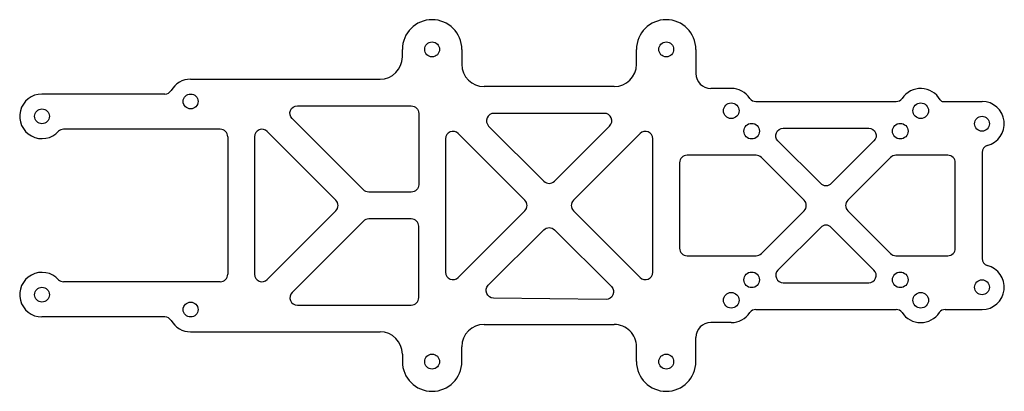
# Model space of a CAD drawing. Header units: millimetres. Extents: x -131 to 1, y -41 to 9.
import ezdxf

# ---------------------------------------------------------------- set-up
doc = ezdxf.new("R2010")
doc.units = ezdxf.units.MM
doc.layers.get('0').update_dxf_attribs({"linetype": 'CONTINUOUS'})

msp = doc.modelspace()

# ---------------------------------------------------------------- linework, layer by layer
for p, q in [((-79.5, 4), (-79.5, 5)), ((-71.5, 5), (-71.5, 3)), ((-48, 3), (-48, 5)), ((-40, 5), (-40, 1.75)), ((-108, 1), (-82.5, 1)), ((-51, 0), (-68.5, 0)), ((-111.46, -1), (-128, -1)), ((-35.25, -0.25), (-38, -0.25)), ((-31.95, -2), (-13.06, -2)), ((-6.72, -2), (-1.5, -2)), ((-104, -5.75), (-125.1, -5.75)), ((-103, -6.75), (-103, -25.25)), ((-1.5, -8.87), (-1.5, -23.13)), ((-104, -26.25), (-125.1, -26.25)), ((-31.95, -30), (-13.06, -30)), ((-6.45, -30), (-1.5, -30)), ((-111.46, -31), (-128, -31)), ((-35.25, -31.75), (-38, -31.75)), ((-108, -33), (-82.5, -33)), ((-68.5, -32), (-51, -32)), ((-40, -37), (-40, -33.75)), ((-71.5, -37), (-71.5, -35)), ((-48, -37), (-48, -35)), ((-79.5, -36), (-79.5, -37))]:
    msp.add_line(p, q)
for points in [[(-93.63, -2.6), (-78.3, -2.6, -0.414214), (-77.3, -3.6), (-77.3, -13.2, -0.414214), (-78.3, -14.2), (-84.03, -14.2, -0.198912), (-84.74, -13.91), (-94.34, -4.31, -0.668179)], [(-67.18, -3.6, 0.668184), (-67.89, -5.31), (-60.46, -12.74, 0.414212), (-59.04, -12.74), (-51.61, -5.31, 0.668175), (-52.32, -3.6)], [(-97.69, -25.96), (-88.44, -16.71, 0.414214), (-88.44, -15.29), (-97.69, -6.04, 0.668179), (-99.4, -6.75), (-99.4, -25.25, 0.668179)], [(-63.01, -16.71, 0.414214), (-63.01, -15.29), (-71.99, -6.31, 0.668175), (-73.7, -7.02), (-73.7, -24.98, 0.668183), (-71.99, -25.69)], [(-56.49, -15.29, 0.414214), (-56.49, -16.71), (-47.51, -25.69, 0.668173), (-45.8, -24.98), (-45.8, -7.02, 0.668184), (-47.51, -6.31)], [(-28.25, -5.6), (-16.75, -5.6, -0.668179), (-16.04, -7.31), (-21.79, -13.06, -0.414198), (-23.21, -13.06), (-28.96, -7.31, -0.668197)], [(-25.44, -16.71, 0.414229), (-25.44, -15.29), (-31.19, -9.54, 0.198899), (-31.9, -9.25), (-41.2, -9.25, 0.414214), (-42.2, -10.25), (-42.2, -21.75, 0.414214), (-41.2, -22.75), (-31.9, -22.75, 0.198912), (-31.19, -22.46)], [(-13.1, -9.25, 0.198926), (-13.81, -9.54), (-19.56, -15.29, 0.414214), (-19.56, -16.71), (-13.81, -22.46, 0.198899), (-13.1, -22.75), (-6.1, -22.75, 0.414214), (-5.1, -21.75), (-5.1, -10.25, 0.414214), (-6.1, -9.25)], [(-78.3, -17.8), (-84.03, -17.8, 0.198912), (-84.74, -18.09), (-94.34, -27.69, 0.668179), (-93.63, -29.4), (-78.3, -29.4, 0.414214), (-77.3, -28.4), (-77.3, -18.8, 0.414214)], [(-67.94, -26.74), (-60.46, -19.26, -0.414215), (-59.04, -19.26), (-51.38, -26.92, -0.672486), (-52.1, -28.63), (-67.24, -28.45, -0.663886)], [(-16.74, -26.4, 0.668197), (-16.04, -24.69), (-21.79, -18.94, 0.414214), (-23.21, -18.94), (-28.96, -24.69, 0.66816), (-28.25, -26.4)]]:
    msp.add_lwpolyline(points, format="xyb", close=True)
for centre, radius in [((-75.5, 5), 1), ((-44, 5), 1), ((-108, -2), 1), ((-35.25, -3.25), 1.05), ((-9.75, -3.25), 1.05), ((-128, -4), 1), ((-32.5, -6), 1.05), ((-12.5, -6), 1.05), ((-1.5, -5), 1), ((-32.5, -26), 1.05), ((-12.5, -26), 1.05), ((-1.5, -27), 1), ((-1.5, -27), 1), ((-128, -28), 1), ((-35.25, -28.75), 1.05), ((-9.75, -28.75), 1.05), ((-108, -30), 1), ((-75.5, -37), 1), ((-44, -37), 1)]:
    msp.add_circle(centre, radius)
for centre, radius, start, end in [((-75.5, 5), 4, 0, 180), ((-44, 5), 4, 0, 180), ((-82.5, 4), 3, -90, 0), ((-68.5, 3), 3, 180, 270), ((-51, 3), 3, 270, 360), ((-38, 1.75), 2, 180, 270), ((-108, -2), 3, 90, 150.7145), ((-128, -4), 3, 90, 317.8919), ((-111.46, 0), 1, 270, 327.8244), ((-35.25, -3.25), 3, 33.2519, 90), ((-9.75, -3.25), 3, 29.4662, 146.7485), ((-31.95, -1), 1, 217.2318, 270), ((-13.06, -1), 1, 270, 322.7671), ((-6.72, -1.5), 0.5, 213.2666, 270), ((-1.5, -5), 3, -76.7685, 90), ((-125.1, -6.75), 1, 90, 132.4042), ((-104, -6.75), 1, 0, 90), ((-0.5, -8.87), 1, 108.2609, 180), ((-0.5, -23.13), 1, 180, 251.7391), ((-128, -28), 3, 42.1081, 270), ((-1.5, -27), 3, -90, 76.7686), ((-125.1, -25.25), 1, 227.5958, 270), ((-104, -25.25), 1, 270, 360), ((-35.25, -28.75), 3, 270, 326.7483), ((-31.95, -31), 1, 90, 142.7678), ((-13.06, -31), 1, 37.2325, 90), ((-9.75, -28.75), 3, 213.2516, 326.7483), ((-6.45, -31), 1, 90, 142.768), ((-111.46, -32), 1, 32.1756, 90.0116), ((-108, -30), 3, 209.2855, 270), ((-38, -33.75), 2, 90, 180), ((-82.5, -36), 3, 0, 90), ((-68.5, -35), 3, 90, 180), ((-51, -35), 3, -0.0249, 90), ((-75.5, -37), 4, 180, 360), ((-44, -37), 4, -180, 0)]:
    msp.add_arc(centre, radius, start, end)

doc.saveas('drawing.dxf')
